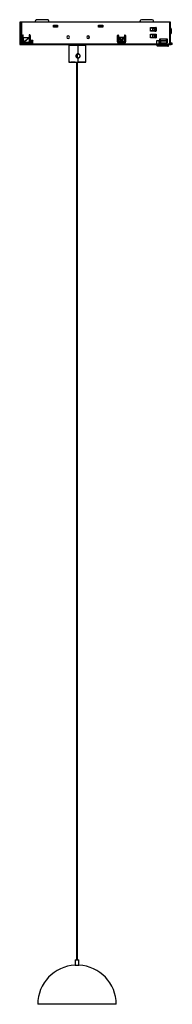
# Paper-space layout '_Posterior' of a CAD drawing. Header units: millimetres. Extents: x -53 to 64, y -719 to 34.
import ezdxf

# ---------------------------------------------------------------- set-up
doc = ezdxf.new("R2010")
doc.units = ezdxf.units.MM

psp = doc.layouts.new('_Posterior')

# ---------------------------------------------------------------- linework, layer by layer
at = {"color": 7, "linetype": 'Continuous', "lineweight": 25}
for p, q in [((-52.67, 31.98), (-52.67, 15.48)), ((62.64, 31.98), (-52.67, 31.98)), ((-52.29, 30.98), (-52.35, 31.98)), ((-52.29, 16.38), (-52.29, 30.98)), ((-52.29, 30.98), (-52.12, 30.98)), ((-52.06, 31.98), (-52.12, 30.98)), ((-52.12, 30.98), (-52.12, 16.38)), ((-51.74, 31.98), (-51.74, 15.48)), ((-51.21, 31.98), (-51.21, 15.48)), ((-40.61, 32.98), (-40.66, 32.98)), ((-40.66, 31.98), (-40.66, 32.98)), ((-40.61, 31.98), (-40.61, 32.98)), ((-31.46, 33.98), (-39.66, 33.98)), ((-30.46, 31.98), (-30.46, 32.98)), ((39.51, 32.98), (39.45, 32.98)), ((39.45, 31.98), (39.45, 32.98)), ((39.51, 32.98), (39.51, 31.98)), ((48.66, 33.98), (40.45, 33.98)), ((49.68, 31.98), (49.66, 32.99)), ((62.17, 15.48), (62.17, 31.98)), ((62.64, 15.48), (62.64, 31.98)), ((-26.85, 28.28), (-26.85, 29.88)), ((-26.85, 29.88), (-23.66, 29.88)), ((-26.85, 29.86), (-23.72, 29.86)), ((-23.72, 28.29), (-26.85, 28.29)), ((-23.66, 28.28), (-26.85, 28.28)), ((-26.8, 28.29), (-26.8, 29.78)), ((-26.8, 29.78), (-23.76, 29.78)), ((-26.76, 29.03), (-26.8, 28.29)), ((-26.76, 29.03), (-26.76, 29.78)), ((-26.76, 29.03), (-23.76, 29.03)), ((-23.81, 28.29), (-23.76, 29.03)), ((-23.76, 29.03), (-23.76, 29.78)), ((-23.66, 29.88), (-23.72, 29.86)), ((-23.72, 29.86), (-23.72, 28.29)), ((-23.72, 28.29), (-23.66, 28.28)), ((-23.66, 29.88), (-23.66, 28.28)), ((7.63, 29.88), (10.82, 29.88)), ((7.63, 28.28), (7.63, 29.88)), ((7.63, 29.86), (10.77, 29.86)), ((7.63, 28.29), (7.63, 29.78)), ((7.63, 29.78), (10.67, 29.78)), ((7.68, 29.03), (7.63, 28.29)), ((10.77, 28.29), (7.63, 28.29)), ((10.82, 28.28), (7.63, 28.28)), ((7.68, 29.03), (7.68, 29.78)), ((7.68, 29.03), (10.67, 29.03)), ((10.63, 28.29), (10.67, 29.03)), ((10.67, 29.03), (10.67, 29.78)), ((10.82, 29.88), (10.77, 29.86)), ((10.77, 29.86), (10.77, 28.29)), ((10.82, 28.28), (10.77, 28.29)), ((10.82, 29.88), (10.82, 28.28)), ((47.4, 27.93), (51.59, 27.93)), ((47.4, 25.08), (47.4, 27.93)), ((47.4, 27.91), (51.51, 27.91)), ((47.4, 27.82), (47.52, 27.82)), ((47.4, 27.78), (47.82, 27.78)), ((48.07, 25.2), (47.4, 25.2)), ((51.59, 25.08), (47.4, 25.08)), ((47.4, 20.03), (47.4, 22.83)), ((47.4, 22.83), (51.59, 22.83)), ((47.4, 22.7), (48.07, 22.7)), ((47.52, 27.82), (49.15, 27.62)), ((47.52, 27.82), (47.72, 27.82)), ((47.72, 27.82), (49.36, 27.62)), ((49.16, 25.53), (47.81, 25.36)), ((49.24, 22.5), (47.85, 22.63)), ((47.92, 25.36), (47.92, 25.2)), ((47.92, 22.7), (47.92, 22.62)), ((49.36, 25.53), (48.05, 25.36)), ((48.07, 27.78), (48.06, 27.78)), ((48.06, 22.7), (48.07, 22.83)), ((48.07, 27.78), (48.07, 27.77)), ((48.07, 25.36), (48.07, 25.2)), ((48.07, 22.7), (48.07, 22.62)), ((48.07, 22.62), (48.11, 22.62)), ((49.45, 22.5), (48.11, 22.62)), ((48.15, 22.62), (48.16, 22.83)), ((49.23, 22.83), (49.14, 22.53)), ((49.16, 25.53), (49.15, 27.62)), ((49.15, 27.62), (49.36, 27.62)), ((49.36, 25.53), (49.16, 25.53)), ((49.3, 22.83), (49.2, 22.52)), ((49.57, 27.63), (49.86, 27.7)), ((49.59, 25.56), (49.57, 25.57)), ((49.86, 27.59), (49.86, 27.7)), ((49.86, 27.7), (49.88, 27.7)), ((49.87, 27.88), (49.87, 27.7)), ((50.14, 25.56), (49.91, 25.56)), ((50.07, 27.64), (50.7, 27.81)), ((50.07, 27.64), (50.42, 27.64)), ((50.07, 25.51), (50.43, 25.51)), ((50.7, 25.31), (50.07, 25.51)), ((50.12, 27.65), (50.12, 27.88)), ((50.16, 22.53), (50.54, 22.65)), ((50.42, 27.64), (51.06, 27.81)), ((50.43, 25.51), (50.42, 27.64)), ((51.06, 25.31), (50.43, 25.51)), ((51, 22.68), (50.52, 22.53)), ((51, 22.68), (50.54, 22.65)), ((50.7, 27.81), (51.06, 27.81)), ((50.7, 25.31), (51.06, 25.31)), ((50.83, 25.31), (50.7, 25.31)), ((50.76, 22.83), (50.83, 22.75)), ((50.83, 22.67), (50.83, 22.75)), ((51.2, 22.58), (50.96, 22.83)), ((51, 20.27), (51, 22.68)), ((51.06, 27.81), (51.18, 27.81)), ((51.18, 25.31), (51.06, 25.31)), ((51.06, 22.83), (51.08, 20.04)), ((51.09, 22.83), (51.35, 22.58)), ((51.18, 25.31), (51.18, 27.81)), ((51.23, 25.31), (51.29, 25.31)), ((51.34, 25.32), (51.28, 25.31)), ((51.28, 25.31), (51.31, 25.31)), ((51.31, 27.81), (51.31, 25.31)), ((51.34, 25.32), (51.36, 25.32)), ((51.37, 22.83), (51.37, 22.58)), ((51.4, 25.28), (51.4, 25.08)), ((51.59, 27.93), (51.51, 27.91)), ((51.51, 27.91), (51.51, 25.08)), ((51.51, 25.36), (51.51, 25.08)), ((51.51, 22.83), (51.51, 20.04)), ((51.59, 27.93), (51.59, 25.08)), ((51.59, 22.83), (51.59, 20.03)), ((62.96, 27.13), (62.64, 27.13)), ((63.35, 25.28), (62.64, 25.28)), ((62.64, 23.43), (62.96, 23.43)), ((-52.67, 15.48), (62.64, 15.48)), ((-52.12, 16.38), (-52.29, 16.38)), ((-50.71, 16.98), (-50.71, 21.98)), ((-50.49, 16.38), (-49.75, 16.38)), ((-49.97, 17.18), (-49.97, 21.98)), ((-49.91, 21.98), (-49.97, 21.98)), ((-49.97, 17.18), (-49.83, 17.18)), ((-49.91, 20.38), (-49.91, 21.98)), ((-49.91, 20.38), (-49.83, 17.18)), ((-49.91, 20.38), (-45.7, 20.38)), ((-49.82, 17.06), (-49.83, 17.18)), ((-49.82, 17.06), (-49.31, 17.06)), ((-49.8, 16.38), (-49.8, 16.81)), ((-49.75, 16.77), (-49.75, 16.38)), ((-49.73, 16.88), (-49.31, 16.88)), ((-45.72, 15.98), (-49.71, 15.98)), ((-49.33, 16.68), (-46.01, 16.68)), ((-49.31, 17.06), (-45.7, 20.38)), ((-49.31, 16.88), (-49.31, 17.06)), ((-49.31, 16.88), (-49.31, 16.68)), ((-45.52, 20.21), (-49.15, 16.88)), ((-49.15, 16.88), (-49.15, 16.68)), ((-48.76, 16.38), (-48.76, 16.68)), ((-44.98, 16.38), (-48.76, 16.38)), ((-48.19, 16.38), (-48.19, 16.68)), ((-45.52, 21.98), (-45.52, 17.18)), ((-44.72, 21.98), (-44.78, 21.98)), ((-44.78, 21.98), (-44.78, 16.98)), ((-44.78, 16.98), (-44.72, 16.98)), ((-44.72, 21.98), (-44.72, 16.98)), ((-44.03, 15.48), (-44.03, 17.98)), ((-42.53, 17.98), (-44.03, 17.98)), ((-44.02, 17.88), (-44.03, 17.98)), ((-44.03, 15.48), (-44.02, 15.58)), ((-44.02, 17.88), (-44.02, 15.58)), ((-44.02, 17.88), (-42.52, 17.88)), ((-42.52, 15.58), (-44.02, 15.58)), ((-42.53, 17.98), (-42.52, 17.88)), ((-42.52, 15.58), (-42.53, 15.48)), ((-42.52, 15.58), (-42.52, 17.88)), ((22.15, 16.98), (22.15, 21.98)), ((22.44, 16.58), (23.28, 16.58)), ((22.54, 16.38), (27.25, 16.38)), ((22.95, 21.98), (22.89, 21.98)), ((22.89, 21.98), (22.89, 17.08)), ((22.89, 17.08), (22.95, 17.08)), ((22.9, 16.28), (26.89, 16.28)), ((22.95, 17.08), (22.95, 21.98)), ((22.95, 20.12), (24.65, 18.17)), ((24.65, 17.97), (22.99, 16.88)), ((27.14, 15.98), (23.15, 15.98)), ((23.35, 20.58), (26.94, 20.58)), ((23.35, 20.58), (25.1, 18.57)), ((26.85, 16.58), (23.46, 16.58)), ((23.84, 16.58), (25.09, 17.41)), ((24.65, 18.17), (24.65, 17.97)), ((25.22, 18.01), (25.22, 18.11)), ((25.32, 17.41), (26.47, 16.58)), ((25.33, 18.57), (26.94, 20.58)), ((25.54, 16.38), (25.54, 16.58)), ((25.58, 16.58), (25.58, 16.38)), ((25.78, 18.17), (27.34, 20.12)), ((25.78, 17.97), (25.78, 18.17)), ((27.3, 16.88), (25.78, 17.97)), ((27.34, 21.98), (27.34, 17.08)), ((27.78, 18.28), (27.34, 18.28)), ((27.45, 20.53), (27.47, 18.28)), ((28.2, 20.53), (27.45, 20.53)), ((27.71, 16.38), (27.88, 16.38)), ((27.82, 18.38), (27.87, 18.38)), ((27.87, 18.38), (27.89, 16.38)), ((28.14, 21.98), (28.08, 21.98)), ((28.08, 21.98), (28.08, 16.98)), ((28.08, 16.98), (28.14, 16.98)), ((28.14, 21.98), (28.14, 16.98)), ((51.51, 20.04), (47.4, 20.04)), ((51.59, 20.03), (47.4, 20.03)), ((47.85, 20.33), (49.24, 20.45)), ((47.92, 20.33), (47.92, 20.04)), ((48.07, 20.33), (48.11, 20.33)), ((48.07, 20.33), (48.07, 20.04)), ((48.09, 20.04), (48.1, 20.33)), ((49.45, 20.45), (48.11, 20.33)), ((48.47, 20.36), (48.37, 20.04)), ((48.54, 20.37), (48.43, 20.04)), ((49.24, 20.45), (49.24, 22.5)), ((49.24, 22.5), (49.45, 22.5)), ((49.45, 20.45), (49.24, 20.45)), ((50.41, 22.51), (50.1, 22.51)), ((50.41, 20.44), (50.1, 20.44)), ((50.52, 22.53), (50.16, 22.53)), ((50.16, 20.42), (50.52, 20.42)), ((50.16, 20.42), (50.54, 20.3)), ((50.52, 20.42), (50.52, 22.53)), ((50.52, 20.42), (51, 20.27)), ((51, 20.27), (50.54, 20.3)), ((50.86, 20.04), (50.86, 20.28)), ((51.19, 20.04), (51.17, 22.58)), ((51.42, 22.58), (51.35, 22.58)), ((51.42, 22.58), (51.44, 20.04)), ((51.51, 20.04), (51.59, 20.03)), ((52.28, 15.48), (52.28, 17.98)), ((52.29, 17.88), (52.28, 17.98)), ((52.28, 17.98), (53.78, 17.98)), ((52.29, 15.58), (52.28, 15.48)), ((53.79, 17.88), (52.29, 17.88)), ((52.29, 15.58), (52.29, 17.88)), ((52.29, 15.58), (53.79, 15.58)), ((53.79, 17.88), (53.78, 17.98)), ((53.78, 15.48), (53.79, 15.58)), ((53.79, 17.88), (53.79, 15.58)), ((54.49, 19.28), (60.08, 19.28)), ((54.49, 16.38), (54.49, 19.28)), ((54.49, 19.26), (60, 19.26)), ((54.89, 16.38), (54.49, 16.38)), ((54.63, 19.26), (54.69, 17.25)), ((54.69, 17.25), (54.75, 16.38)), ((54.75, 19.21), (54.75, 19.26)), ((54.88, 18.1), (54.75, 19.21)), ((54.75, 19.21), (59.4, 19.21)), ((54.88, 18.1), (59.49, 18.1)), ((54.9, 17.74), (54.92, 16.13)), ((54.9, 17.74), (59.49, 17.74)), ((54.92, 16.13), (54.9, 16.14)), ((59.46, 16.13), (54.92, 16.13)), ((59.4, 19.21), (59.4, 19.26)), ((59.49, 18.1), (59.4, 19.21)), ((59.49, 17.74), (59.46, 16.13)), ((60.08, 16.38), (59.47, 16.38)), ((59.9, 16.38), (59.85, 19.26)), ((60.08, 19.28), (60, 19.26)), ((60, 19.26), (60, 16.38)), ((60.08, 19.28), (60.08, 16.38)), ((63.08, 15.98), (62.64, 15.98)), ((63.08, 14.98), (63.08, 15.98)), ((64.01, 14.98), (64.01, 15.98)), ((-52.17, 14.98), (63.08, 14.98)), ((-15.02, 14.2), (-15.01, 1.4)), ((-9.34, 14.98), (-9.34, 14.26)), ((-8.82, 7.68), (-8.82, 4.85)), ((-8.43, 7.83), (-8.21, 7.85)), ((-8.39, 14.26), (-8.39, 14.98)), ((-8.11, 14.26), (-8.11, 7.86)), ((-2.01, 1.41), (-2.02, 14.21)), ((52.24, 14.9), (44.64, 14.98)), ((52.48, 14.9), (44.88, 14.98)), ((52.2, 14.9), (52.2, 14.9)), ((52.2, 14.9), (52.24, 14.36)), ((52.2, 14.9), (52.51, 14.9)), ((52.2, 14.9), (52.25, 14.36)), ((52.2, 14.9), (52.2, 14.9)), ((52.2, 14.9), (52.2, 14.9)), ((52.24, 14.36), (52.25, 14.36)), ((52.25, 14.36), (52.55, 14.36)), ((52.48, 14.98), (52.48, 14.9)), ((52.51, 14.9), (52.51, 14.98)), ((53.46, 14.9), (52.51, 14.9)), ((52.55, 14.36), (52.51, 14.9)), ((53.46, 14.35), (52.55, 14.36)), ((52.74, 13.9), (53.04, 13.9)), ((52.74, 13.9), (53.07, 13.9)), ((53.42, 13.9), (53.04, 13.9)), ((53.07, 13.9), (60.65, 13.83)), ((61, 13.83), (53.42, 13.9)), ((53.46, 14.9), (53.46, 14.98)), ((53.46, 14.9), (53.46, 14.35)), ((61.13, 14.82), (53.46, 14.9)), ((53.46, 14.35), (61.07, 14.28)), ((55.31, 14.88), (55.31, 14.98)), ((55.31, 14.88), (55.31, 14.98)), ((58.01, 14.85), (58.01, 14.98)), ((60.65, 13.83), (61, 13.83)), ((61.07, 14.28), (61.13, 14.82)), ((61.13, 14.98), (61.13, 14.82)), ((-9.34, 1.36), (-9.34, -685.02)), ((-8.81, 1.45), (-8.81, 1.36)), ((-8.39, -685.02), (-8.39, 1.36)), ((-8.1, 4.66), (-8.1, 1.46)), ((-6.52, 6.26), (-6.62, 6.25)), ((-10.37, -685.02), (-10.37, -689.06)), ((-10.37, -685.02), (-7.37, -685.02)), ((-7.37, -689.06), (-7.37, -685.02)), ((-10.37, -689.06), (-7.37, -689.06)), ((21.13, -719.02), (-38.87, -719.02))]:
    psp.add_line(p, q, dxfattribs=at)
at = {"color": 7, "linetype": 'Continuous', "lineweight": 25, "flags": 128}
for points in [[(51.31, 27.81), (51.46, 27.79), (51.51, 27.77)], [(51.51, 25.36), (51.46, 25.34), (51.31, 25.31)], [(-9.34, 1.35), (-10.45, 1.35), (-11.88, 1.36), (-13.11, 1.36), (-14.08, 1.38), (-14.72, 1.39), (-15, 1.4), (-14.9, 1.41), (-14.43, 1.43), (-13.62, 1.44), (-12.51, 1.45), (-11.16, 1.46), (-9.67, 1.46), (-8.1, 1.46)], [(-8.81, 1.36), (-10.18, 1.37), (-11.41, 1.37), (-12.4, 1.38), (-13.08, 1.39), (-13.39, 1.4), (-13.31, 1.41), (-12.83, 1.43), (-12, 1.44), (-10.89, 1.44), (-9.59, 1.45), (-8.2, 1.45)], [(-8.2, 1.45), (-6.84, 1.45), (-5.61, 1.44), (-4.61, 1.44), (-3.93, 1.43), (-3.62, 1.41), (-3.71, 1.4), (-4.19, 1.39), (-5.01, 1.38), (-6.12, 1.37), (-7.42, 1.37), (-8.81, 1.36)], [(-8.1, 1.46), (-6.56, 1.46), (-5.13, 1.46), (-3.9, 1.45), (-2.94, 1.44), (-2.3, 1.43), (-2.02, 1.41), (-2.12, 1.4), (-2.59, 1.39), (-3.4, 1.38), (-4.51, 1.36), (-5.85, 1.36), (-7.35, 1.35), (-8.39, 1.35)]]:
    psp.add_lwpolyline(points, dxfattribs=at)
at = {"color": 7, "linetype": 'Continuous', "lineweight": 25}
for centre, radius, start, end in [((-39.66, 32.98), 0.999, 90.056, 180.05589), ((40.45, 32.98), 0.999, 90.056, 180.05589), ((40.51, 32.98), 0.999, 90.056, 180.05589), ((48.66, 32.98), 0.999, 0.94282, 89.94531), ((51.2, 55.1), 29.79, 269.27532, 270.04613), ((51.29, 35.94), 8.13, 269.27532, 270.04613), ((51.29, 33.44), 8.13, 269.27532, 270.04613), ((55.58, 25.74), 7.51, 356.48235, 10.6628), ((55.58, 24.82), 7.51, 349.3372, 3.51765), ((-51.53, 15.39), 0.205, 222.42754, 277.04647), ((-51.54, 16.03), 0.842, 271.87751, 292.75612), ((-52.11, 15.2), 0.899, 345.34375, 3.11929), ((-58.47, 15.47), 7.27, 358.27382, 0.03737), ((-50.31, 21.98), 0.4, 90.056, 180.05589), ((-50.37, 21.98), 0.4, 359.94711, 85.45652), ((-50.31, 21.98), 0.4, 359.94411, 89.944), ((-50.46, 15.86), 1.66, 43.58463, 46.31014), ((-52.02, 16.92), 2.76, 0.43765, 1.71217), ((-50.47, 15.85), 1.68, 38.09248, 43.6238), ((-52.14, 16.92), 2.88, 359.22674, 0.44266), ((-46.72, 16.98), 1, 323.18669, 346.9716), ((-45.78, 16.97), 0.999, 270.056, 0.05589), ((-45.72, 16.97), 0.999, 270.056, 0.05589), ((-45.12, 21.98), 0.399, 359.90996, 180.09004), ((-45.18, 21.98), 0.4, 359.94711, 85.45652), ((-15.65, 20.53), 1, 90.09004, 269.90996), ((-15.68, 20.53), 1, 270.09004, 89.90996), ((-15.65, 20.53), 1, 270.09004, 89.90996), ((-0.38, 20.53), 1, 90.09004, 269.90996), ((-0.41, 20.53), 1, 270.09004, 89.90996), ((-0.38, 20.53), 1, 270.09004, 89.90996), ((22.55, 21.98), 0.4, 90.056, 180.05589), ((23.15, 16.97), 0.999, 179.94411, 269.944), ((22.51, 17.07), 0.498, 230.08569, 269.99192), ((22.49, 21.98), 0.4, 359.94711, 85.45652), ((22.55, 21.98), 0.4, 359.94411, 89.944), ((23.38, 17.07), 0.499, 179.97868, 269.97875), ((25.41, 16.24), 2.51, 179.16264, 185.35359), ((26.25, 16.81), 2.1, 123.03631, 139.63621), ((26.12, 18.67), 1.63, 205.49322, 231.11186), ((24.5, 18.54), 1.41, 305.96088, 335.99435), ((24.43, 17.1), 1.73, 38.34389, 58.45367), ((28.11, 16.2), 1.22, 176.48235, 190.6628), ((26.91, 16.97), 0.997, 270.01531, 323.20436), ((27.14, 16.97), 0.999, 270.056, 0.05589), ((27.74, 21.98), 0.4, 90.056, 180.05589), ((27.68, 21.98), 0.4, 359.94711, 85.45652), ((27.74, 21.98), 0.4, 359.94411, 89.944), ((27.07, 16.98), 1, 323.1917, 0.00549), ((60.15, 15.35), 2.03, 349.3372, 3.51765), ((62.27, 15.18), 0.172, 301.01643, 3.77092), ((62.14, 15.48), 0.5, 297.34588, 0), ((61.73, 15.2), 0.712, 358.8843, 22.7063), ((-10.13, -150.04), 164.31, 89.29581, 91.70415), ((-6.62, -164.14), 178.41, 88.52135, 90.4787), ((52.74, 14.4), 0.499, 184.40312, 269.4129), ((53.05, 14.4), 0.499, 184.40312, 269.4129), ((51.66, 14.26), 1.8, 348.26835, 2.87104), ((-8.87, -719.02), 30, 92.86598, 180), ((-8.87, -719.02), 30, 0, 87.13402)]:
    psp.add_arc(centre, radius, start, end, dxfattribs=at)
for points in [[(-39.62, 33.98), (-39.75, 33.96), (-40.01, 33.93), (-40.34, 33.7), (-40.57, 33.37), (-40.6, 33.11), (-40.61, 32.98)], [(-30.46, 32.98), (-30.48, 33.11), (-30.51, 33.37), (-30.74, 33.7), (-31.07, 33.93), (-31.33, 33.96), (-31.46, 33.98)], [(49.15, 27.62), (49.22, 27.62), (49.35, 27.61), (49.5, 27.6), (49.57, 27.59)], [(49.57, 25.57), (49.5, 25.56), (49.35, 25.55), (49.22, 25.54), (49.16, 25.53)], [(49.59, 27.59), (49.55, 27.59), (49.47, 27.6), (49.4, 27.62), (49.36, 27.62)], [(49.36, 25.53), (49.4, 25.53), (49.47, 25.55), (49.55, 25.56), (49.59, 25.56)], [(50.14, 25.56), (50.05, 25.56), (49.88, 25.57), (49.67, 25.57), (49.57, 25.57)], [(49.59, 25.56), (49.65, 25.56), (49.76, 25.56), (49.86, 25.56), (49.91, 25.56)], [(50.07, 27.64), (50.05, 27.63), (50.01, 27.61), (49.94, 27.6), (49.91, 27.59)], [(49.91, 25.56), (49.94, 25.55), (50.01, 25.53), (50.05, 25.52), (50.07, 25.51)], [(50.14, 27.6), (50.2, 27.6), (50.31, 27.62), (50.39, 27.63), (50.42, 27.64)], [(50.43, 25.51), (50.39, 25.52), (50.32, 25.54), (50.2, 25.55), (50.14, 25.56)], [(-52.67, 15.48), (-52.67, 15.41), (-52.65, 15.28), (-52.54, 15.11), (-52.37, 15), (-52.24, 14.98), (-52.17, 14.98)], [(-51.68, 15.25), (-51.66, 15.21), (-51.61, 15.13), (-51.5, 15.05), (-51.38, 14.99), (-51.28, 14.98), (-51.24, 14.98)], [(-49.71, 15.98), (-49.84, 15.99), (-50.1, 16.02), (-50.43, 16.25), (-50.66, 16.58), (-50.69, 16.84), (-50.71, 16.98)], [(-49.97, 17.18), (-49.96, 17.11), (-49.95, 16.98), (-49.83, 16.81), (-49.67, 16.7), (-49.54, 16.68), (-49.47, 16.68)], [(-49.73, 16.88), (-49.71, 16.85), (-49.66, 16.79), (-49.56, 16.73), (-49.45, 16.68), (-49.37, 16.68), (-49.33, 16.68)], [(50.41, 22.51), (50.35, 22.51), (50.22, 22.5), (49.96, 22.5), (49.69, 22.49), (49.51, 22.49), (49.42, 22.49)], [(49.42, 20.47), (49.51, 20.46), (49.69, 20.46), (49.96, 20.45), (50.22, 20.45), (50.35, 20.44), (50.41, 20.44)], [(64.01, 15.98), (64, 15.98), (63.99, 15.98), (63.78, 15.98), (63.47, 15.98), (63.21, 15.98), (63.08, 15.98)], [(62.14, 14.98), (62.18, 14.98), (62.26, 14.98), (62.33, 15.01), (62.36, 15.03)], [(64.01, 14.98), (64, 14.98), (63.99, 14.98), (63.78, 14.98), (63.47, 14.98), (63.21, 14.98), (63.08, 14.98)]]:
    psp.add_open_spline(points, degree=3, dxfattribs=at)
for points, knots in [([(49.57, 27.59), (49.68, 27.59), (49.89, 27.59), (50.06, 27.59), (50.14, 27.6)], [0, 0, 0, 0, 0.5591573, 1, 1, 1, 1]), ([(51.28, 25.31), (51.27, 25.31), (51.25, 25.31), (51.24, 25.31), (51.23, 25.31)], [0, 0, 0, 0, 0.5599864, 1, 1, 1, 1]), ([(51.29, 27.81), (51.3, 27.81), (51.3, 27.81), (51.31, 27.81), (51.31, 27.81)], [0, 0, 0, 0, 0.559987, 1, 1, 1, 1]), ([(51.31, 25.31), (51.31, 25.31), (51.3, 25.31), (51.3, 25.31), (51.29, 25.31)], [0, 0, 0, 0, 0.559987, 1, 1, 1, 1]), ([(63.35, 25.34), (63.35, 25.47), (63.35, 25.8), (63.33, 26.28), (63.3, 26.68), (63.28, 26.83), (63.24, 26.95), (63.18, 27.03), (63.1, 27.1), (63.02, 27.13), (62.97, 27.12), (62.95, 27.12)], [0, 0, 0, 0, 0.146928, 0.374129, 0.604697, 0.806154, 0.855893, 0.898368, 0.940994, 0.986675, 1, 1, 1, 1]), ([(62.96, 23.43), (62.99, 23.43), (63.06, 23.44), (63.15, 23.49), (63.2, 23.55), (63.24, 23.61), (63.26, 23.67), (63.29, 23.79), (63.31, 23.97), (63.33, 24.24), (63.33, 24.33)], [0, 0, 0, 0, 0.067754, 0.129534, 0.184265, 0.237338, 0.299574, 0.409499, 0.804306, 1, 1, 1, 1]), ([(63.33, 24.33), (63.33, 24.34), (63.34, 24.47), (63.35, 24.8), (63.35, 25.13), (63.35, 25.28)], [0, 0, 0, 0, 0.020753, 0.567644, 1, 1, 1, 1]), ([(-51.74, 15.48), (-51.73, 15.43), (-51.73, 15.35), (-51.7, 15.28), (-51.68, 15.25)], [0, 0, 0, 0, 0.592642, 1, 1, 1, 1]), ([(-49.73, 16.88), (-49.75, 16.91), (-49.79, 16.97), (-49.81, 17.03), (-49.82, 17.06)], [0, 0, 0, 0, 0.523489, 1, 1, 1, 1]), ([(-49.26, 16.88), (-49.27, 16.88), (-49.29, 16.88), (-49.3, 16.88), (-49.31, 16.88)], [0, 0, 0, 0, 0.5599823, 1, 1, 1, 1]), ([(-49.15, 16.88), (-49.17, 16.88), (-49.21, 16.88), (-49.24, 16.88), (-49.26, 16.88)], [0, 0, 0, 0, 0.559939, 1, 1, 1, 1]), ([(-45.52, 17.18), (-45.52, 17.13), (-45.53, 17.03), (-45.59, 16.9), (-45.7, 16.78), (-45.84, 16.69), (-45.95, 16.68), (-46.01, 16.68)], [0, 0, 0, 0, 0.172075, 0.358951, 0.554787, 0.784827, 1, 1, 1, 1]), ([(-45.66, 16.98), (-45.67, 16.84), (-45.69, 16.62), (-45.82, 16.45), (-45.88, 16.38)], [0, 0, 0, 0, 0.598854, 1, 1, 1, 1]), ([(-45.52, 20.21), (-45.52, 20.23), (-45.52, 20.27), (-45.54, 20.31), (-45.58, 20.35), (-45.63, 20.37), (-45.67, 20.37), (-45.7, 20.38)], [0, 0, 0, 0, 0.197396, 0.370552, 0.536073, 0.747625, 1, 1, 1, 1]), ([(22.54, 16.38), (22.6, 16.34), (22.71, 16.29), (22.84, 16.28), (22.9, 16.28)], [0, 0, 0, 0, 0.55889, 1, 1, 1, 1]), ([(23.35, 20.58), (23.31, 20.57), (23.22, 20.57), (23.11, 20.52), (23.02, 20.42), (22.96, 20.28), (22.95, 20.18), (22.95, 20.12)], [0, 0, 0, 0, 0.1901317, 0.3633586, 0.533116, 0.7496987, 1, 1, 1, 1]), ([(22.99, 16.88), (22.98, 16.91), (22.95, 16.98), (22.95, 17.04), (22.95, 17.08)], [0, 0, 0, 0, 0.564353, 1, 1, 1, 1]), ([(23.46, 16.58), (23.42, 16.58), (23.32, 16.58), (23.18, 16.65), (23.06, 16.75), (23.01, 16.83), (22.99, 16.88)], [0, 0, 0, 0, 0.202963, 0.49917, 0.747764, 1, 1, 1, 1]), ([(25.22, 18.11), (25.12, 18.11), (24.92, 18.12), (24.74, 18.15), (24.65, 18.17)], [0, 0, 0, 0, 0.489686, 1, 1, 1, 1]), ([(24.65, 17.97), (24.74, 17.98), (24.92, 18), (25.12, 18.01), (25.22, 18.01)], [0, 0, 0, 0, 0.5087312, 1, 1, 1, 1]), ([(25.32, 17.41), (25.3, 17.42), (25.27, 17.44), (25.2, 17.44), (25.14, 17.43), (25.11, 17.42), (25.09, 17.41)], [0, 0, 0, 0, 0.290169, 0.555003, 0.767151, 1, 1, 1, 1]), ([(25.1, 18.57), (25.12, 18.56), (25.14, 18.53), (25.18, 18.51), (25.24, 18.51), (25.29, 18.53), (25.32, 18.56), (25.33, 18.57)], [0, 0, 0, 0, 0.209236, 0.38462, 0.557547, 0.778217, 1, 1, 1, 1]), ([(25.78, 18.17), (25.69, 18.15), (25.53, 18.12), (25.32, 18.11), (25.22, 18.11)], [0, 0, 0, 0, 0.50994, 1, 1, 1, 1]), ([(25.22, 18.01), (25.32, 18.01), (25.53, 18), (25.69, 17.98), (25.78, 17.97)], [0, 0, 0, 0, 0.491394, 1, 1, 1, 1]), ([(26.85, 16.58), (26.9, 16.58), (26.99, 16.59), (27.12, 16.65), (27.23, 16.75), (27.28, 16.83), (27.3, 16.88)], [0, 0, 0, 0, 0.245897, 0.495611, 0.74231, 1, 1, 1, 1]), ([(27.25, 16.38), (27.19, 16.34), (27.07, 16.29), (26.95, 16.28), (26.89, 16.28)], [0, 0, 0, 0, 0.563951, 1, 1, 1, 1]), ([(27.34, 20.12), (27.34, 20.17), (27.33, 20.26), (27.29, 20.39), (27.21, 20.49), (27.09, 20.57), (26.99, 20.57), (26.94, 20.58)], [0, 0, 0, 0, 0.214943, 0.404562, 0.577072, 0.778229, 1, 1, 1, 1]), ([(27.25, 16.38), (27.3, 16.38), (27.4, 16.38), (27.49, 16.38), (27.53, 16.38)], [0, 0, 0, 0, 0.5530355, 1, 1, 1, 1]), ([(27.34, 17.08), (27.34, 17.04), (27.33, 16.97), (27.31, 16.9), (27.3, 16.88)], [0, 0, 0, 0, 0.555127, 1, 1, 1, 1]), ([(49.42, 22.49), (49.39, 22.49), (49.32, 22.49), (49.27, 22.5), (49.24, 22.5)], [0, 0, 0, 0, 0.559943, 1, 1, 1, 1]), ([(49.24, 20.45), (49.28, 20.46), (49.33, 20.46), (49.39, 20.46), (49.42, 20.47)], [0, 0, 0, 0, 0.559937, 1, 1, 1, 1]), ([(49.53, 22.49), (49.52, 22.49), (49.49, 22.49), (49.47, 22.5), (49.45, 22.5)], [0, 0, 0, 0, 0.438623, 1, 1, 1, 1]), ([(49.45, 20.45), (49.47, 20.46), (49.5, 20.46), (49.52, 20.46), (49.53, 20.46)], [0, 0, 0, 0, 0.714163, 1, 1, 1, 1]), ([(50.1, 22.51), (50.06, 22.51), (49.99, 22.5), (49.88, 22.5), (49.8, 22.5), (49.78, 22.5)], [0, 0, 0, 0, 0.404712, 0.809423, 1, 1, 1, 1]), ([(49.78, 20.46), (49.8, 20.46), (49.88, 20.45), (49.99, 20.45), (50.06, 20.44), (50.1, 20.44)], [0, 0, 0, 0, 0.192965, 0.596483, 1, 1, 1, 1]), ([(50.16, 22.53), (50.15, 22.53), (50.13, 22.52), (50.11, 22.51), (50.1, 22.51)], [0, 0, 0, 0, 0.559943, 1, 1, 1, 1]), ([(50.1, 20.44), (50.11, 20.44), (50.13, 20.43), (50.15, 20.42), (50.16, 20.42)], [0, 0, 0, 0, 0.559944, 1, 1, 1, 1]), ([(50.52, 22.53), (50.5, 22.53), (50.47, 22.52), (50.43, 22.51), (50.41, 22.51)], [0, 0, 0, 0, 0.5599359, 1, 1, 1, 1]), ([(50.41, 20.44), (50.43, 20.44), (50.47, 20.43), (50.5, 20.42), (50.52, 20.42)], [0, 0, 0, 0, 0.559942, 1, 1, 1, 1]), ([(54.9, 17.74), (54.9, 17.78), (54.9, 17.86), (54.89, 17.99), (54.89, 18.06), (54.88, 18.1)], [0, 0, 0, 0, 0.276542, 0.562684, 1, 1, 1, 1]), ([(59.49, 18.1), (59.49, 18.07), (59.49, 18.02), (59.49, 17.9), (59.49, 17.8), (59.49, 17.74)], [0, 0, 0, 0, 0.276517, 0.562653, 1, 1, 1, 1]), ([(-8.11, 7.86), (-8.21, 7.86), (-8.42, 7.85), (-8.82, 7.72), (-9.27, 7.42), (-9.57, 6.98), (-9.7, 6.57), (-9.71, 6.36), (-9.71, 6.26)], [0, 0, 0, 0, 0.121827, 0.250498, 0.500131, 0.749614, 0.878516, 1, 1, 1, 1]), ([(-8.21, 7.85), (-8.1, 7.84), (-7.89, 7.83), (-7.49, 7.71), (-7.05, 7.41), (-6.76, 6.96), (-6.64, 6.56), (-6.63, 6.35), (-6.62, 6.25)], [0, 0, 0, 0, 0.122016, 0.250913, 0.500515, 0.749763, 0.878839, 1, 1, 1, 1]), ([(-6.52, 6.26), (-6.53, 6.36), (-6.54, 6.57), (-6.66, 6.98), (-6.95, 7.42), (-7.39, 7.72), (-7.79, 7.85), (-8, 7.86), (-8.11, 7.86)], [0, 0, 0, 0, 0.121703, 0.250907, 0.500414, 0.749659, 0.878229, 1, 1, 1, 1]), ([(52.24, 14.36), (52.25, 14.33), (52.27, 14.27), (52.34, 14.18), (52.45, 14.1), (52.58, 14.03), (52.73, 13.97), (52.86, 13.93), (52.98, 13.9), (53.04, 13.9), (53.07, 13.9)], [0, 0, 0, 0, 0.147373, 0.291506, 0.430378, 0.562238, 0.685716, 0.799926, 0.904566, 1, 1, 1, 1]), ([(61, 13.83), (61, 13.83), (61.01, 13.85), (61.04, 13.97), (61.06, 14.12), (61.07, 14.23), (61.07, 14.28)], [0, 0, 0, 0, 0.270893, 0.561562, 0.788281, 1, 1, 1, 1]), ([(-9.71, 6.26), (-9.71, 6.16), (-9.7, 5.95), (-9.57, 5.55), (-9.27, 5.1), (-8.82, 4.81), (-8.42, 4.68), (-8.21, 4.67), (-8.1, 4.66)], [0, 0, 0, 0, 0.121503, 0.250466, 0.499841, 0.749233, 0.878035, 1, 1, 1, 1]), ([(-8.1, 4.66), (-8, 4.67), (-7.79, 4.68), (-7.39, 4.81), (-6.95, 5.1), (-6.66, 5.55), (-6.54, 5.95), (-6.53, 6.16), (-6.52, 6.26)], [0, 0, 0, 0, 0.121901, 0.250662, 0.500117, 0.749503, 0.878466, 1, 1, 1, 1]), ([(-6.62, 6.25), (-6.63, 6.15), (-6.64, 5.93), (-6.76, 5.53), (-7.05, 5.09), (-7.49, 4.8), (-7.82, 4.68), (-7.96, 4.67), (-7.98, 4.67)], [0, 0, 0, 0, 0.132955, 0.274647, 0.548465, 0.821948, 0.962897, 1, 1, 1, 1])]:
    psp.add_open_spline(points, degree=3, knots=knots, dxfattribs=at)

doc.saveas('drawing.dxf')
